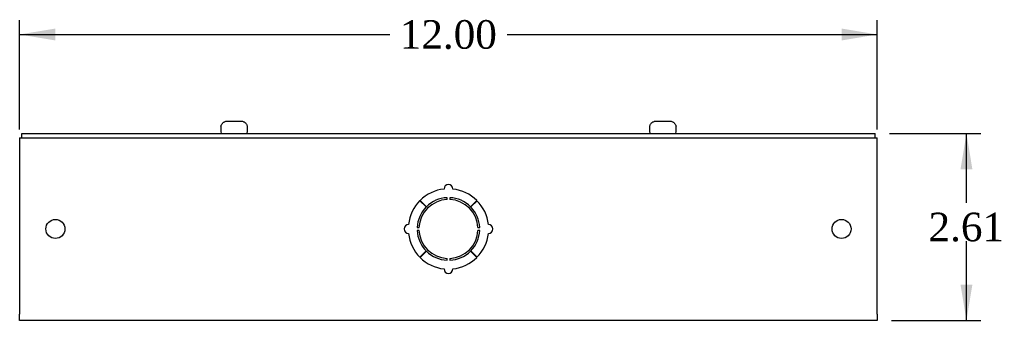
# Model space of a CAD drawing. Header units: inches. Extents: x 0.2 to 65.9, y -0.4 to 43.8.
# Tile 3 of 4: x 34.6 to 48.4, y 20.8 to 25. Entities that reach past the tile are written whole.
import ezdxf
from ezdxf.enums import TextEntityAlignment as Align

# ---------------------------------------------------------------- set-up
doc = ezdxf.new("R2010")
doc.units = ezdxf.units.IN
doc.header["$MEASUREMENT"] = 0
for name, color, linetype in [('COM56306-1', 7, 'Continuous'), ('COM70721-1', 7, 'Continuous'), ('Default', 7, 'Continuous'), ('SCS19515', 7, 'Continuous')]:
    doc.layers.add(name, color=color, linetype=linetype)
doc.styles.add('SEACAD_Times_New_Roman', font='times.ttf')
doc.dimstyles.new('HAMMOND_(STH_-_66x44)', dxfattribs={"dimtxt": 0.4, "dimasz": 0.5, "dimexe": 0.2, "dimexo": 0.2, "dimgap": 0.1, "dimtad": 0, "dimtih": 1, "dimtoh": 1, "dimzin": 0, "dimdsep": 46, "dimtxsty": 'SEACAD_Times_New_Roman', "dimblk1": '_SE_FILLED', "dimblk2": '_SE_FILLED', "dimsah": 1, "dimcen": 0.2, "dimadec": 0, "dimazin": 0, "dimtfac": 0.8, "dimtofl": 0, "dimtmove": 0, "dimatfit": 3, "dimfxl": 1, "dimtolj": 1, "dimtzin": 0, "dimarcsym": 0})

# ---------------------------------------------------------------- blocks, each defined once
blk = doc.blocks.new('SE3')
at = {"layer": 'COM56306-1', "color": 7, "linetype": 'Continuous'}
for p, q in [((34.66, 23.371), (46.597, 23.371)), ((34.66, 23.314), (34.66, 23.371)), ((34.66, 23.314), (46.597, 23.314)), ((46.597, 23.314), (46.597, 23.371))]:
    blk.add_line(p, q, dxfattribs=at)
at = {"layer": 'COM70721-1', "color": 7, "linetype": 'Continuous'}
for p, q in [((34.628, 23.314), (34.66, 23.314)), ((34.628, 23.314), (34.628, 23.228)), ((46.597, 23.314), (46.628, 23.314)), ((46.628, 23.228), (46.628, 23.314)), ((34.628, 23.228), (34.628, 20.843)), ((46.628, 20.843), (46.628, 23.228)), ((40.608, 22.448), (40.608, 22.473)), ((40.648, 22.473), (40.648, 22.448)), ((40.229, 22.432), (40.318, 22.344)), ((40.32, 22.346), (40.232, 22.435)), ((41.024, 22.435), (40.936, 22.346)), ((40.939, 22.344), (41.028, 22.432)), ((40.191, 22.056), (40.216, 22.056)), ((41.04, 22.056), (41.065, 22.056)), ((40.216, 22.016), (40.191, 22.016)), ((41.065, 22.016), (41.04, 22.016)), ((40.318, 21.728), (40.229, 21.64)), ((40.232, 21.636), (40.32, 21.725)), ((40.936, 21.725), (41.024, 21.636)), ((41.028, 21.64), (40.939, 21.728)), ((40.608, 21.599), (40.608, 21.624)), ((40.648, 21.624), (40.648, 21.599)), ((34.628, 20.757), (34.628, 20.843)), ((46.628, 20.843), (46.628, 20.757)), ((46.628, 20.757), (34.628, 20.757))]:
    blk.add_line(p, q, dxfattribs=at)
for centre in [(35.128, 22.036), (46.128, 22.036)]:
    blk.add_circle(centre, 0.133, dxfattribs=at)
for centre, radius, start, end in [((40.628, 22.036), 0.563, 96.3794, 134.75), ((40.628, 22.595), 0.0625, 0, 180), ((40.628, 22.036), 0.562, 45.25, 83.6206), ((40.628, 22.036), 0.438, 92.6201, 134.75), ((40.628, 22.036), 0.438, 45.25, 87.3799), ((40.628, 22.036), 0.563, 135.25, 173.6206), ((40.628, 22.036), 0.438, 135.25, 177.3799), ((40.628, 22.036), 0.413, 92.7791, 177.2209), ((40.628, 22.036), 0.413, 2.7791, 87.2209), ((40.628, 22.036), 0.438, 2.6201, 44.75), ((40.628, 22.036), 0.562, 6.3794, 44.75), ((40.069, 22.036), 0.0625, 90, 270), ((41.187, 22.036), 0.0625, 270, 90), ((40.628, 22.036), 0.563, 186.3794, 224.75), ((40.628, 22.036), 0.438, 182.6201, 224.75), ((40.628, 22.036), 0.413, 182.7791, 267.2209), ((40.628, 22.036), 0.413, 272.7791, 357.2209), ((40.628, 22.036), 0.438, 315.25, 357.3799), ((40.628, 22.036), 0.562, 315.25, 353.6206), ((40.628, 22.036), 0.563, 225.25, 263.6206), ((40.628, 22.036), 0.438, 225.25, 267.3799), ((40.628, 22.036), 0.438, 272.6201, 314.75), ((40.628, 22.036), 0.562, 276.3794, 314.75), ((40.628, 21.477), 0.0625, 180, 0)]:
    blk.add_arc(centre, radius, start, end, dxfattribs=at)
at = {"layer": 'SCS19515', "color": 7, "linetype": 'Continuous'}
for p, q in [((37.441, 23.456), (37.441, 23.396)), ((37.445, 23.471), (37.442, 23.471)), ((37.536, 23.546), (37.721, 23.546)), ((37.812, 23.471), (37.815, 23.471)), ((37.816, 23.396), (37.816, 23.456)), ((43.441, 23.456), (43.441, 23.396)), ((43.445, 23.471), (43.442, 23.471)), ((43.536, 23.546), (43.721, 23.546)), ((43.812, 23.471), (43.815, 23.471)), ((43.816, 23.396), (43.816, 23.456))]:
    blk.add_line(p, q, dxfattribs=at)
for centre, radius, start, end in [((37.531, 23.456), 0.09, 170.4059, 180), ((37.726, 23.456), 0.09, 0, 9.5941), ((43.531, 23.456), 0.09, 170.4059, 180), ((43.726, 23.456), 0.09, 0, 9.5941), ((37.466, 23.396), 0.025, 180, 270), ((37.791, 23.396), 0.025, 270, 0), ((43.466, 23.396), 0.025, 180, 270), ((43.791, 23.396), 0.025, 270, 0)]:
    blk.add_arc(centre, radius, start, end, dxfattribs=at)
for points in [[(37.445, 23.471), (37.446, 23.476), (37.447, 23.482), (37.451, 23.492), (37.453, 23.497), (37.458, 23.506), (37.461, 23.51), (37.468, 23.518), (37.472, 23.522), (37.48, 23.529), (37.485, 23.532), (37.494, 23.537), (37.499, 23.539), (37.509, 23.543), (37.514, 23.544), (37.525, 23.546), (37.53, 23.546), (37.536, 23.546)], [(37.721, 23.546), (37.727, 23.546), (37.732, 23.546), (37.742, 23.544), (37.748, 23.543), (37.758, 23.539), (37.763, 23.537), (37.772, 23.532), (37.776, 23.529), (37.785, 23.522), (37.789, 23.518), (37.796, 23.51), (37.799, 23.506), (37.804, 23.497), (37.806, 23.492), (37.81, 23.482), (37.811, 23.476), (37.812, 23.471)], [(43.445, 23.471), (43.446, 23.476), (43.447, 23.482), (43.451, 23.492), (43.453, 23.497), (43.458, 23.506), (43.461, 23.51), (43.468, 23.518), (43.472, 23.522), (43.48, 23.529), (43.485, 23.532), (43.494, 23.537), (43.499, 23.539), (43.509, 23.543), (43.514, 23.544), (43.525, 23.546), (43.53, 23.546), (43.536, 23.546)], [(43.721, 23.546), (43.727, 23.546), (43.732, 23.546), (43.742, 23.544), (43.748, 23.543), (43.758, 23.539), (43.763, 23.537), (43.772, 23.532), (43.776, 23.529), (43.785, 23.522), (43.789, 23.518), (43.796, 23.51), (43.799, 23.506), (43.804, 23.497), (43.806, 23.492), (43.81, 23.482), (43.811, 23.476), (43.812, 23.471)]]:
    blk.add_open_spline(points, degree=3, knots=[0, 0, 0, 0, 0.125, 0.125, 0.25, 0.25, 0.375, 0.375, 0.5, 0.5, 0.625, 0.625, 0.75, 0.75, 0.875, 0.875, 1, 1, 1, 1], dxfattribs=at)
blk = doc.blocks.new('DMBLK464')
at = {"layer": 'Default', "linetype": 'Continuous', "transparency": 16777216}
for points in [[(35.128, 24.842), (34.628, 24.759), (35.128, 24.675)], [(46.128, 24.842), (46.128, 24.675), (46.628, 24.759)]]:
    blk.add_hatch(color=7, dxfattribs=at).paths.add_polyline_path(points)
at = {"layer": 'Default', "color": 7, "linetype": 'Continuous', "transparency": 16777216}
for p, q in [((34.628, 23.428), (34.628, 24.959)), ((46.628, 23.428), (46.628, 24.959)), ((34.628, 24.759), (39.806, 24.759)), ((41.451, 24.759), (46.628, 24.759))]:
    blk.add_line(p, q, dxfattribs=at)
at = {"layer": 'Default', "color": 7, "linetype": 'Continuous', "transparency": 16777216, "style": 'SEACAD_Times_New_Roman'}
blk.add_text('12.00', height=0.4, dxfattribs=at).set_placement((39.946, 24.959), align=Align.TOP_LEFT)
blk = doc.blocks.new('_SE_FILLED')
at = {"color": 0}
blk.add_line((0, 0), (-1, 0), dxfattribs=at)
blk.add_solid([(0, 0), (-1, -0.1665), (-1, 0.1665), (0, 0)], dxfattribs=at)
blk = doc.blocks.new('DMBLK465')
at = {"layer": 'Default', "linetype": 'Continuous', "transparency": 16777216}
for points in [[(47.959, 22.871), (47.876, 23.371), (47.792, 22.871)], [(47.959, 21.257), (47.792, 21.257), (47.876, 20.757)]]:
    blk.add_hatch(color=7, dxfattribs=at).paths.add_polyline_path(points)
at = {"layer": 'Default', "color": 7, "linetype": 'Continuous', "transparency": 16777216}
for p, q in [((46.797, 23.371), (48.076, 23.371)), ((47.876, 22.404), (47.876, 23.371)), ((47.876, 20.757), (47.876, 21.864)), ((46.828, 20.757), (48.076, 20.757))]:
    blk.add_line(p, q, dxfattribs=at)
at = {"layer": 'Default', "color": 7, "linetype": 'Continuous', "transparency": 16777216, "style": 'SEACAD_Times_New_Roman'}
blk.add_text('2.61', height=0.4, dxfattribs=at).set_placement((47.345, 22.264), align=Align.TOP_LEFT)

msp = doc.modelspace()

# ---------------------------------------------------------------- block references
at = {"layer": 'Default'}
msp.add_blockref('SE3', (0, 0), dxfattribs=at)

# ---------------------------------------------------------------- dimensions: what is measured, and where the dimension line sits
at = {"layer": 'Default', "color": 7, "linetype": 'Continuous'}
for base, p1, p2, angle, picture, middle, dimtype in [((34.628, 24.759), (34.628, 23.228), (46.628, 23.228), 0, 'DMBLK464', (40.628, 24.759), 161), ((47.876, 23.371), (46.628, 20.757), (46.597, 23.371), 90, 'DMBLK465', (47.876, 22.064), 160)]:
    dim = msp.add_linear_dim(base=base, p1=p1, p2=p2, angle=angle, text='\\A1;<>', dimstyle='HAMMOND_(STH_-_66x44)', dxfattribs=at)
    dim.commit()
    dim.dimension.update_dxf_attribs({"geometry": picture, "text_midpoint": middle, "dimtype": dimtype})

doc.saveas('drawing.dxf')
